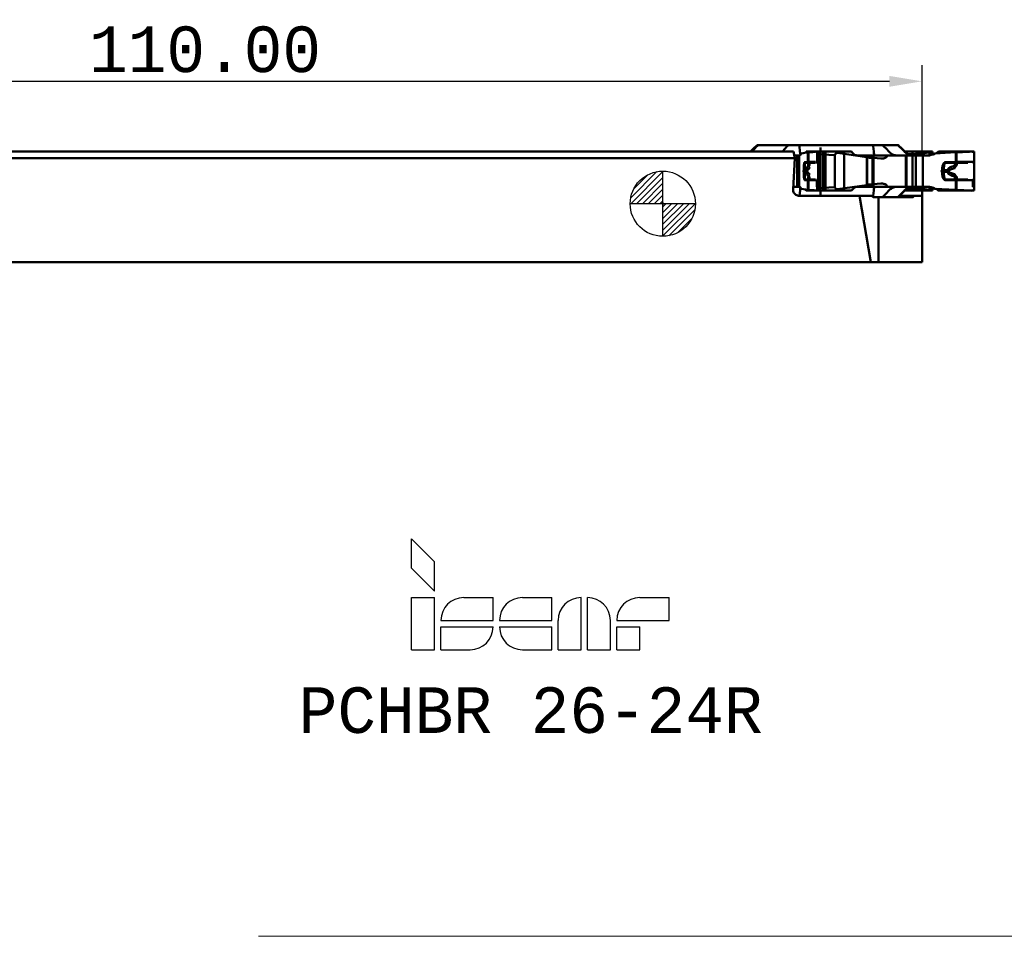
# Model space of a CAD drawing. Header units: millimetres. Extents: x -125 to 106, y -56 to 76.
# Tile 2 of 7: x -49 to 26, y -56 to 14. Entities that reach past the tile are written whole.
import ezdxf
from ezdxf.enums import TextEntityAlignment as Align

# ---------------------------------------------------------------- set-up
doc = ezdxf.new("R2010")
doc.units = ezdxf.units.MM
doc.header["$PDMODE"] = 1
doc.layers.get('DEFPOINTS').update_dxf_attribs({"linetype": 'CONTINUOUS', "lineweight": 25})
for name, color, linetype, lineweight in [('1', 4, 'CONTINUOUS', 50), ('INFTOTAL', 9, 'CONTINUOUS', 18), ('SK1', 4, 'CONTINUOUS', 50), ('SK2', 7, 'CONTINUOUS', 25)]:
    doc.layers.add(name, color=color, linetype=linetype, lineweight=lineweight)
doc.layers.add('SK6', color=5, linetype='CONTINUOUS')
doc.styles.get("Standard").update_dxf_attribs({"font": 'monos.ttf'})
doc.dimstyles.get("Standard").update_dxf_attribs({"dimtxt": 3.5, "dimasz": 2.5, "dimexe": 1.25, "dimexo": 0, "dimtad": 1, "dimzin": 1, "dimdsep": 46, "dimtxsty": 'STANDARD', "dimcen": 0, "dimazin": 0, "dimtfac": 1, "dimtofl": 0, "dimtmove": 0, "dimatfit": 3, "dimfxl": 1, "dimarcsym": 0})

# ---------------------------------------------------------------- blocks, each defined once
blk = doc.blocks.new('CERO_POINT')
at = {"layer": 'SK2'}
h = blk.add_hatch(dxfattribs=at)
h.set_pattern_fill('ANSI31', color=256, scale=0.1, angle=180, style=0)
h.set_pattern_definition([(225, (5.17098, 0), (0.224506, -0.224506), [])])
h.paths.add_polyline_path([(0, -2.5, 0.414214), (2.5, 0), (0, 0)])
h.paths.add_polyline_path([(0, 0), (0, 2.5, 0.414214), (-2.5, 0)])
for p, q in [((0, -2.5), (0, 2.5)), ((2.5, 0), (-2.5, 0)), ((0.09, 0), (-0.09, 0)), ((0, 0.09), (0, -0.09))]:
    blk.add_line(p, q, dxfattribs=at)
blk.add_circle((0, 0), 2.5, dxfattribs=at)
blk = doc.blocks.new('*D7')
at = {"layer": 'DEFPOINTS', "color": 0}
for p in [(-90.113, 9.389), (-90.113, 4), (19.887, 4)]:
    blk.add_point(p, dxfattribs=at)
at = {"layer": 'SK2', "color": 0, "lineweight": -2}
for p, q in [((-90.113, 4), (-90.113, 10.639)), ((19.887, 4), (19.887, 10.639)), ((17.387, 9.389), (-87.613, 9.389))]:
    blk.add_line(p, q, dxfattribs=at)
at = {"layer": 'SK2', "color": 0}
for points in [[(-87.613, 9.805), (-87.613, 8.972), (-90.113, 9.389)], [(17.387, 9.805), (17.387, 8.972), (19.887, 9.389)]]:
    blk.add_solid(points, dxfattribs=at)
at = {"layer": 'SK2', "color": 0, "insert": (-35.113, 11.825), "char_height": 3.5, "attachment_point": 5}
blk.add_mtext('110.00', dxfattribs=at)
blk = doc.blocks.new('ISCAR_LOGO')
at = {"layer": 'SK6'}
for p, q in [((0, 8.5), (1.75, 6.75)), ((0, 6.25), (0, 8.5)), ((0, 6.25), (1.75, 4.5)), ((1.75, 4.5), (1.75, 6.75)), ((0, 4), (1.75, 4)), ((0, 0), (0, 4)), ((1.75, 0), (1.75, 4)), ((4, 4), (6.25, 4)), ((6.25, 2.25), (6.25, 4)), ((8.5, 4), (10.75, 4)), ((10.75, 2.25), (10.75, 4)), ((13, 0), (13, 4)), ((13.5, 0), (13.5, 4)), ((17.5, 4), (19.75, 4)), ((19.75, 2.25), (19.75, 4)), ((2.25, 2.25), (6.25, 2.25)), ((2.25, 1.75), (6.25, 1.75)), ((2.25, 0), (2.25, 1.75)), ((6.75, 2.25), (10.75, 2.25)), ((6.75, 1.75), (10.75, 1.75)), ((10.75, 0), (10.75, 1.75)), ((11.25, 0), (11.25, 2.25)), ((15.25, 0), (15.25, 2.25)), ((15.75, 2.25), (19.75, 2.25)), ((15.75, 1.75), (17.5, 1.75)), ((15.75, 0), (15.75, 1.75)), ((17.5, 0), (17.5, 1.75)), ((0, 0), (1.75, 0)), ((2.25, 0), (4.5, 0)), ((8.5, 0), (10.75, 0)), ((11.25, 0), (13, 0)), ((13.5, 0), (15.25, 0)), ((15.75, 0), (17.5, 0))]:
    blk.add_line(p, q, dxfattribs=at)
for centre, start, end in [((4, 2.25), 90, 180), ((8.5, 2.25), 90, 180), ((13, 2.25), 90, 180), ((13.5, 2.25), 0, 90), ((17.5, 2.25), 90, 180), ((4.5, 1.75), 270, 0), ((8.5, 1.75), 180, 270)]:
    blk.add_arc(centre, 1.75, start, end, dxfattribs=at)
for tag, p in [('MM', (9.138, -6.388)), ('F7', (9.138, -12.423))]:
    blk.add_attdef(tag, text='', height=3.5, dxfattribs=at).set_placement(p, align=Align.CENTER)

msp = doc.modelspace()

# ---------------------------------------------------------------- linework, layer by layer
at = {"layer": '1'}
for p, q in [((0, 4), (10.031, 4)), ((7.322, 4.5), (7.251, 4.5)), ((7.322, 4.5), (7.251, 4.5)), ((7.322, 4.5), (7.251, 4.5)), ((7.322, 4.5), (9.636, 4.5)), ((7.322, 4.5), (9.636, 4.5)), ((7.322, 4.5), (9.636, 4.5)), ((10.473, 4.5), (9.636, 4.5)), ((10.473, 4.5), (9.636, 4.5)), ((10.473, 4.5), (9.636, 4.5)), ((10.031, 4), (10.138, 3.5)), ((10.031, 4), (10.138, 3.5)), ((16.132, 4.5), (10.473, 4.5)), ((16.132, 4.5), (10.473, 4.5)), ((16.132, 4.5), (10.473, 4.5)), ((11.139, 3.947), (10.637, 3.855)), ((11.012, 4), (10.999, 4)), ((11.012, 4), (10.999, 4)), ((11.012, 3.924), (11.012, 4)), ((11.91, 4), (11.012, 4)), ((11.012, 3.924), (11.012, 4)), ((11.91, 4), (11.012, 4)), ((11.174, 3.949), (11.139, 3.947)), ((11.139, 3.7), (11.139, 3.947)), ((11.174, 3.949), (11.174, 3.7)), ((11.801, 4), (11.797, 4)), ((11.846, 3.7), (11.846, 3.803)), ((13.21, 3.719), (11.846, 3.803)), ((12.295, 4), (11.91, 4)), ((11.91, 1), (11.91, 4)), ((12.295, 4), (11.91, 4)), ((11.91, 1), (11.91, 4)), ((12.109, 0.7), (12.109, 4.301)), ((12.295, 1), (12.295, 4)), ((12.295, 4), (12.404, 4)), ((12.295, 1), (12.295, 4)), ((12.295, 4), (12.404, 4)), ((12.404, 1), (12.404, 4)), ((12.477, 4), (12.404, 4)), ((12.404, 1), (12.404, 4)), ((12.477, 4), (12.404, 4)), ((12.477, 1), (12.477, 4)), ((12.477, 4), (13.764, 4)), ((12.477, 1), (12.477, 4)), ((12.477, 4), (13.764, 4)), ((13.4, 3.897), (13.415, 3.895)), ((15.654, 3.577), (13.415, 3.895)), ((13.764, 3.846), (13.764, 4)), ((13.925, 4), (13.764, 4)), ((13.764, 3.846), (13.764, 4)), ((13.925, 4), (13.764, 4)), ((13.925, 1), (13.925, 4)), ((14.485, 4), (13.925, 4)), ((13.925, 1), (13.925, 4)), ((14.485, 4), (13.925, 4)), ((16.132, 4.5), (16.85, 4.5)), ((16.132, 4.5), (16.85, 4.5)), ((16.132, 4.5), (16.85, 4.5)), ((18.033, 4.5), (16.85, 4.5)), ((18.033, 4.5), (16.85, 4.5)), ((18.033, 4.5), (16.85, 4.5)), ((18.051, 4.5), (18.033, 4.5)), ((18.051, 4.5), (18.033, 4.5)), ((18.051, 4.5), (18.033, 4.5)), ((19.767, 4), (18.558, 4)), ((19.767, 4), (18.558, 4)), ((19.955, 3.855), (18.797, 3.804)), ((19.145, 3.94), (19.145, 1.06)), ((19.777, 4), (19.767, 4)), ((19.777, 4), (19.767, 4)), ((19.777, 3.844), (19.777, 4)), ((20.675, 4), (19.777, 4)), ((19.777, 3.844), (19.777, 4)), ((20.675, 4), (19.777, 4)), ((19.954, 3.94), (19.954, 1.06)), ((20.456, 3.947), (19.955, 3.855)), ((20.451, 3.949), (20.458, 3.948)), ((20.458, 3.948), (20.456, 3.947)), ((20.456, 3.711), (20.456, 3.947)), ((20.458, 3.711), (20.458, 3.948)), ((20.621, 3.747), (20.621, 3.803)), ((20.686, 4), (20.675, 4)), ((20.675, 3.766), (20.675, 4)), ((20.686, 4), (20.675, 4)), ((20.675, 3.766), (20.675, 4)), ((20.686, 3.769), (20.686, 4)), ((20.686, 3.769), (20.686, 4)), ((22.484, 3.947), (20.861, 3.855)), ((23.894, 4), (21.147, 4)), ((23.894, 4), (21.147, 4)), ((22.532, 3.949), (22.484, 3.947)), ((22.484, 3.947), (22.484, 3.7)), ((22.532, 3.949), (22.532, 3.7)), ((23.894, 1), (23.894, 4)), ((23.894, 1), (23.894, 4)), ((23.894, 3.7), (23.894, 3.803)), ((0, 3.5), (10.138, 3.5)), ((10, 1.1), (10.138, 3.5)), ((10, 1.1), (10.138, 3.5)), ((10.095, 3.7), (10.291, 3.7)), ((10.095, 3.7), (10.307, 3.7)), ((10.095, 3.7), (10.307, 3.7)), ((10.307, 3.7), (10.356, 3.7)), ((10.307, 3.7), (10.307, 1.3)), ((10.307, 3.7), (10.356, 3.7)), ((10.307, 3.7), (10.307, 1.3)), ((10.308, 3.7), (10.357, 3.7)), ((10.308, 3.7), (10.308, 1.3)), ((10.356, 3.7), (10.356, 1.3)), ((10.388, 3.7), (10.356, 3.7)), ((10.356, 3.7), (10.356, 1.3)), ((10.388, 3.7), (10.356, 3.7)), ((10.38, 3.7), (10.357, 3.7)), ((10.357, 3.7), (10.357, 1.3)), ((10.38, 3.7), (10.388, 3.7)), ((10.465, 3.7), (10.388, 3.7)), ((10.465, 3.7), (10.388, 3.7)), ((10.465, 3.7), (10.388, 3.7)), ((10.465, 3.7), (10.465, 2.5)), ((10.465, 3.7), (10.465, 2.5)), ((10.89, 3.1), (10.891, 3.112)), ((11.136, 3.189), (10.954, 3.192)), ((11.125, 3.138), (10.962, 3.14)), ((11.139, 3.196), (11.136, 3.191)), ((11.136, 3.189), (11.136, 3.191)), ((11.139, 3.196), (11.139, 3.7)), ((11.174, 3.204), (11.174, 3.7)), ((11.174, 3.19), (11.174, 3.204)), ((11.713, 3.204), (11.174, 3.204)), ((11.174, 3.188), (11.174, 3.19)), ((11.217, 3.14), (11.174, 3.188)), ((11.219, 3.14), (11.217, 3.14)), ((11.219, 3.14), (11.249, 2.981)), ((11.721, 3.14), (11.219, 3.14)), ((11.846, 3.205), (11.822, 3.204)), ((11.853, 3.141), (11.831, 3.14)), ((11.846, 3.205), (11.846, 3.7)), ((13.21, 3.719), (13.21, 1.281)), ((15.654, 3.7), (14.94, 3.7)), ((15.654, 3.7), (14.94, 3.7)), ((15.654, 3.7), (15.654, 1.3)), ((15.654, 3.7), (15.68, 3.7)), ((15.654, 3.7), (15.654, 1.3)), ((15.654, 3.7), (15.68, 3.7)), ((15.654, 3.577), (15.654, 1.423)), ((15.68, 3.7), (15.686, 3.7)), ((15.68, 3.7), (15.686, 3.7)), ((15.686, 3.7), (16.092, 3.7)), ((15.686, 1.3), (15.686, 3.7)), ((15.686, 3.7), (16.092, 3.7)), ((15.686, 1.3), (15.686, 3.7)), ((15.686, 1.431), (15.686, 3.569)), ((16.092, 1.3), (16.092, 3.7)), ((16.092, 3.7), (16.174, 3.7)), ((16.092, 1.3), (16.092, 3.7)), ((16.092, 3.7), (16.174, 3.7)), ((16.092, 3.513), (16.174, 3.508)), ((16.092, 1.487), (16.092, 3.513)), ((16.174, 3.7), (16.174, 1.3)), ((18.643, 3.7), (16.174, 3.7)), ((16.174, 3.7), (16.174, 1.3)), ((18.643, 3.7), (16.174, 3.7)), ((16.174, 3.508), (16.174, 1.492)), ((16.174, 3.508), (16.727, 3.462)), ((17.228, 3.685), (17.232, 3.7)), ((18.644, 3.7), (17.232, 3.7)), ((18.643, 3.7), (18.643, 1.3)), ((18.643, 3.7), (18.702, 3.7)), ((18.643, 3.7), (18.643, 1.3)), ((18.643, 3.7), (18.702, 3.7)), ((18.644, 3.7), (18.703, 3.7)), ((18.644, 3.7), (18.644, 1.3)), ((18.702, 1.3), (18.702, 3.7)), ((18.702, 3.7), (19.192, 3.7)), ((18.702, 1.3), (18.702, 3.7)), ((18.702, 3.7), (19.192, 3.7)), ((18.703, 3.7), (19.194, 3.7)), ((18.703, 1.3), (18.703, 3.7)), ((19.192, 3.7), (19.41, 3.7)), ((19.192, 3.7), (19.41, 3.7)), ((19.194, 3.7), (19.415, 3.7)), ((19.41, 3.7), (19.41, 1.3)), ((19.41, 3.7), (19.41, 1.3)), ((19.415, 3.7), (19.954, 3.7)), ((19.415, 3.7), (19.415, 1.3)), ((20.029, 3.7), (19.954, 3.7)), ((19.954, 3.7), (19.954, 1.3)), ((20.029, 3.7), (20.055, 3.7)), ((20.304, 3.7), (20.055, 3.7)), ((21.597, 3.149), (21.64, 3.1)), ((22.475, 3.189), (21.886, 3.192)), ((21.886, 3.192), (21.886, 3.14)), ((22.416, 3.138), (21.886, 3.14)), ((22.416, 3.138), (22.475, 3.189)), ((22.475, 3.189), (22.477, 3.191)), ((22.484, 3.196), (22.477, 3.191)), ((22.484, 3.7), (22.484, 3.196)), ((22.532, 3.204), (22.532, 3.7)), ((22.532, 3.19), (22.532, 3.204)), ((23.414, 3.204), (22.532, 3.204)), ((22.532, 3.188), (22.532, 3.19)), ((22.563, 3.14), (22.549, 2.981)), ((22.563, 3.14), (22.562, 3.14)), ((23.414, 3.14), (22.563, 3.14)), ((23.413, 3.14), (23.415, 3.204)), ((23.894, 3.205), (23.781, 3.204)), ((23.784, 3.14), (23.782, 3.204)), ((23.785, 3.14), (23.782, 3.14)), ((23.893, 3.141), (23.785, 3.14)), ((23.894, 3.205), (23.893, 3.141)), ((23.894, 3.7), (23.894, 3.205)), ((10.465, 2.5), (10.465, 1.3)), ((10.465, 2.5), (10.465, 1.3)), ((10.796, 2.5), (10.799, 2.5)), ((10.801, 2.529), (10.799, 2.5)), ((10.809, 2.552), (10.801, 2.529)), ((10.816, 2.563), (10.809, 2.552)), ((10.818, 2.57), (10.81, 2.567)), ((10.818, 2.43), (10.81, 2.433)), ((10.823, 2.566), (10.816, 2.563)), ((10.818, 2.57), (10.82, 2.57)), ((10.818, 2.57), (10.824, 2.566)), ((10.818, 2.43), (10.823, 2.434)), ((10.82, 2.43), (10.818, 2.43)), ((10.888, 2.566), (10.82, 2.57)), ((10.82, 2.57), (10.825, 2.566)), ((10.888, 2.434), (10.82, 2.43)), ((10.82, 2.43), (10.825, 2.434)), ((10.824, 2.566), (10.825, 2.566)), ((10.824, 2.434), (10.825, 2.434)), ((10.825, 2.566), (10.889, 2.566)), ((10.825, 2.434), (10.889, 2.434)), ((10.888, 2.566), (10.894, 2.566)), ((10.894, 2.434), (10.888, 2.434)), ((10.894, 2.571), (10.894, 2.566)), ((10.899, 2.566), (10.894, 2.566)), ((10.894, 2.434), (10.894, 2.429)), ((10.899, 2.434), (10.894, 2.434)), ((10.989, 2.566), (11.023, 2.566)), ((11.023, 2.434), (10.989, 2.434)), ((11.023, 2.566), (11.029, 2.62)), ((11.029, 2.38), (11.023, 2.433)), ((11.168, 2.903), (11.169, 2.904)), ((11.248, 2.939), (11.256, 2.936)), ((11.256, 2.936), (11.249, 2.981)), ((11.275, 2.73), (11.278, 2.732)), ((11.278, 2.268), (11.275, 2.27)), ((21.373, 2.5), (21.375, 2.5)), ((21.44, 2.57), (21.421, 2.567)), ((21.437, 2.566), (21.421, 2.563)), ((21.44, 2.43), (21.421, 2.433)), ((21.439, 2.566), (21.437, 2.566)), ((21.44, 2.566), (21.437, 2.5)), ((21.437, 2.5), (21.44, 2.434)), ((21.44, 2.43), (21.439, 2.434)), ((21.44, 2.57), (21.445, 2.57)), ((21.44, 2.57), (21.44, 2.566)), ((21.44, 2.566), (21.444, 2.566)), ((21.44, 2.434), (21.444, 2.434)), ((21.445, 2.43), (21.44, 2.43)), ((21.445, 2.57), (21.444, 2.566)), ((21.444, 2.566), (21.545, 2.566)), ((21.445, 2.43), (21.444, 2.434)), ((21.444, 2.434), (21.545, 2.434)), ((21.545, 2.566), (21.445, 2.57)), ((21.545, 2.434), (21.445, 2.43)), ((21.545, 2.566), (21.552, 2.566)), ((21.552, 2.434), (21.545, 2.434)), ((21.552, 2.571), (21.551, 2.566)), ((21.557, 2.566), (21.551, 2.566)), ((21.551, 2.434), (21.552, 2.429)), ((21.557, 2.434), (21.551, 2.434)), ((21.716, 2.566), (21.716, 2.434)), ((21.716, 2.566), (21.829, 2.566)), ((21.829, 2.434), (21.716, 2.434)), ((21.994, 2.587), (21.886, 2.668)), ((21.994, 2.413), (21.886, 2.332)), ((22.396, 2.903), (22.4, 2.904)), ((22.401, 2.73), (22.409, 2.732)), ((22.409, 2.268), (22.401, 2.27)), ((22.538, 2.939), (22.546, 2.936)), ((22.546, 2.936), (22.549, 2.981)), ((10.89, 1.9), (10.89, 1.899)), ((10.89, 1.899), (10.891, 1.888)), ((11.136, 1.811), (10.954, 1.808)), ((10.962, 1.86), (11.125, 1.862)), ((11.136, 1.811), (11.136, 1.809)), ((11.139, 1.804), (11.136, 1.809)), ((11.139, 1.3), (11.139, 1.804)), ((11.169, 2.096), (11.168, 2.097)), ((11.174, 1.812), (11.174, 1.81)), ((11.174, 1.81), (11.174, 1.796)), ((11.174, 1.796), (11.174, 1.3)), ((11.174, 1.796), (11.713, 1.796)), ((11.216, 1.86), (11.219, 1.86)), ((11.219, 1.86), (11.246, 1.997)), ((11.219, 1.86), (11.721, 1.86)), ((11.246, 1.997), (11.256, 2.064)), ((11.256, 2.064), (11.248, 2.061)), ((11.822, 1.3), (11.822, 1.797)), ((11.822, 1.797), (11.822, 1.796)), ((11.824, 1.795), (11.822, 1.797)), ((11.824, 1.795), (11.846, 1.795)), ((11.83, 1.86), (11.853, 1.859)), ((11.846, 1.795), (11.846, 1.3)), ((16.174, 1.492), (16.727, 1.538)), ((21.597, 1.851), (21.64, 1.9)), ((21.64, 1.9), (21.641, 1.899)), ((21.641, 1.899), (21.648, 1.888)), ((21.886, 1.86), (22.416, 1.862)), ((21.886, 1.808), (21.886, 1.86)), ((22.475, 1.811), (21.886, 1.808)), ((22.4, 2.096), (22.396, 2.097)), ((22.416, 1.862), (22.475, 1.811)), ((22.475, 1.811), (22.477, 1.809)), ((22.484, 1.804), (22.477, 1.809)), ((22.484, 1.804), (22.484, 1.3)), ((22.532, 1.812), (22.532, 1.81)), ((22.532, 1.81), (22.532, 1.796)), ((22.532, 1.796), (22.532, 1.3)), ((22.532, 1.796), (23.414, 1.796)), ((22.546, 2.064), (22.538, 2.061)), ((22.551, 1.997), (22.546, 2.064)), ((22.563, 1.86), (22.551, 1.997)), ((22.561, 1.86), (22.563, 1.86)), ((22.564, 1.86), (23.414, 1.86)), ((23.413, 1.86), (23.415, 1.796)), ((23.782, 1.86), (23.779, 1.796)), ((23.781, 1.797), (23.779, 1.796)), ((23.781, 1.3), (23.781, 1.797)), ((23.791, 1.795), (23.781, 1.797)), ((23.782, 1.86), (23.893, 1.859)), ((23.791, 1.795), (23.894, 1.795)), ((23.894, 1.795), (23.893, 1.859)), ((23.894, 1.795), (23.894, 1.3)), ((10.308, 1.3), (10.011, 1.3)), ((10.308, 1.3), (10.011, 1.3)), ((10.308, 1.3), (10.011, 1.3)), ((10.356, 1.3), (10.307, 1.3)), ((10.356, 1.3), (10.307, 1.3)), ((10.357, 1.3), (10.308, 1.3)), ((10.388, 1.3), (10.356, 1.3)), ((10.388, 1.3), (10.356, 1.3)), ((10.38, 1.3), (10.357, 1.3)), ((10.388, 1.3), (10.38, 1.3)), ((10.465, 1.3), (10.388, 1.3)), ((10.465, 1.3), (10.388, 1.3)), ((10.465, 1.3), (10.388, 1.3)), ((11.139, 1.053), (10.637, 1.145)), ((11.012, 1), (10.999, 1)), ((11.012, 1), (10.999, 1)), ((11.012, 1), (11.012, 1.076)), ((11.012, 1), (11.012, 1.076)), ((11.91, 1), (11.012, 1)), ((11.91, 1), (11.012, 1)), ((11.139, 1.053), (11.139, 1.3)), ((11.174, 1.051), (11.139, 1.053)), ((11.174, 1.051), (11.174, 1.3)), ((11.801, 1), (11.797, 1)), ((11.822, 1.3), (11.846, 1.3)), ((11.846, 1.3), (11.846, 1.197)), ((13.21, 1.281), (11.846, 1.197)), ((12.295, 1), (11.91, 1)), ((12.295, 1), (11.91, 1)), ((12.295, 1), (12.404, 1)), ((12.295, 1), (12.404, 1)), ((12.477, 1), (12.404, 1)), ((12.477, 1), (12.404, 1)), ((12.477, 1), (13.764, 1)), ((12.477, 1), (13.764, 1)), ((13.4, 1.103), (13.415, 1.105)), ((15.654, 1.423), (13.415, 1.105)), ((13.764, 1), (13.764, 1.154)), ((13.764, 1), (13.764, 1.154)), ((13.925, 1), (13.764, 1)), ((13.925, 1), (13.764, 1)), ((14.485, 1), (13.925, 1)), ((14.485, 1), (13.925, 1)), ((16.859, 1.3), (14.938, 1.3)), ((15.654, 1.3), (14.94, 1.3)), ((15.654, 1.3), (14.94, 1.3)), ((15.68, 1.3), (15.654, 1.3)), ((15.68, 1.3), (15.654, 1.3)), ((16.092, 1.3), (15.68, 1.3)), ((15.686, 1.3), (15.68, 1.3)), ((16.092, 1.3), (15.68, 1.3)), ((15.686, 1.3), (15.68, 1.3)), ((16.092, 1.487), (16.174, 1.492)), ((16.174, 1.3), (16.092, 1.3)), ((16.174, 1.3), (16.092, 1.3)), ((18.643, 1.3), (16.174, 1.3)), ((18.643, 1.3), (16.174, 1.3)), ((17.232, 1.3), (16.859, 1.3)), ((17.228, 1.315), (17.232, 1.3)), ((18.644, 1.3), (17.232, 1.3)), ((19.767, 1), (18.558, 1)), ((19.767, 1), (18.558, 1)), ((18.702, 1.3), (18.643, 1.3)), ((18.702, 1.3), (18.643, 1.3)), ((18.703, 1.3), (18.644, 1.3)), ((19.192, 1.3), (18.702, 1.3)), ((19.192, 1.3), (18.702, 1.3)), ((19.194, 1.3), (18.703, 1.3)), ((18.798, 1.196), (19.955, 1.145)), ((19.41, 1.3), (19.192, 1.3)), ((19.41, 1.3), (19.192, 1.3)), ((19.415, 1.3), (19.194, 1.3)), ((19.501, 1.3), (19.41, 1.3)), ((19.501, 1.3), (19.41, 1.3)), ((19.954, 1.3), (19.415, 1.3)), ((19.694, 1.3), (19.501, 1.3)), ((19.694, 1.3), (19.501, 1.3)), ((20.305, 1.3), (19.694, 1.3)), ((20.305, 1.3), (19.694, 1.3)), ((19.777, 1), (19.767, 1)), ((19.777, 1), (19.767, 1)), ((19.777, 1), (19.777, 1.156)), ((19.777, 1), (19.777, 1.156)), ((20.675, 1), (19.777, 1)), ((20.675, 1), (19.777, 1)), ((19.887, 1), (19.887, 0.709)), ((19.887, 1), (19.887, 0.709)), ((20.029, 1.3), (19.954, 1.3)), ((20.456, 1.053), (19.955, 1.145)), ((20.055, 1.3), (20.029, 1.3)), ((20.304, 1.3), (20.055, 1.3)), ((20.451, 1.051), (20.458, 1.052)), ((20.456, 1.053), (20.456, 1.3)), ((20.458, 1.052), (20.456, 1.053)), ((20.458, 1.052), (20.458, 1.3)), ((20.621, 1.253), (20.621, 1.197)), ((20.675, 1), (20.675, 1.234)), ((20.675, 1), (20.675, 1.234)), ((20.686, 1), (20.675, 1)), ((20.686, 1), (20.675, 1)), ((20.686, 1), (20.686, 1.231)), ((20.686, 1), (20.686, 1.231)), ((22.484, 1.053), (20.861, 1.145)), ((23.894, 1), (21.147, 1)), ((23.894, 1), (21.147, 1)), ((22.484, 1.053), (22.484, 1.3)), ((22.532, 1.051), (22.484, 1.053)), ((22.532, 1.051), (22.532, 1.3)), ((23.781, 1.3), (23.894, 1.3)), ((23.894, 1.197), (23.894, 1.3)), ((15.08, 0.6), (10.483, 0.6)), ((15.08, 0.6), (10.483, 0.6)), ((16.039, 0.6), (15.08, 0.6)), ((15.967, -4.5), (15.08, 0.6)), ((16.039, 0.6), (15.08, 0.6)), ((15.967, -4.5), (15.08, 0.6)), ((16.211, 0.5), (16.539, 0.5)), ((16.211, 0.5), (16.539, 0.5)), ((16.539, 0.5), (16.539, -4.5)), ((19.195, 0.5), (16.539, 0.5)), ((16.539, 0.5), (16.539, -4.5)), ((19.195, 0.5), (16.539, 0.5)), ((18.157, 0.6), (19.251, 0.6)), ((18.157, 0.6), (19.251, 0.6)), ((19.814, 0.6), (19.251, 0.6)), ((19.814, 0.6), (19.251, 0.6)), ((19.887, 0.709), (19.887, -4.5)), ((19.887, 0.709), (19.887, -4.5)), ((0, -4.5), (15.967, -4.5)), ((16.539, -4.5), (15.967, -4.5)), ((16.539, -4.5), (15.967, -4.5)), ((19.887, -4.5), (16.539, -4.5)), ((19.887, -4.5), (16.539, -4.5))]:
    msp.add_line(p, q, dxfattribs=at)
for points in [[(7.251, 4.5), (7.23, 4.483), (7.191, 4.447), (7.134, 4.39), (7.021, 4.277), (6.794, 4.051), (6.738, 3.994)], [(7.251, 4.5), (7.23, 4.483), (7.191, 4.447), (7.134, 4.39), (7.021, 4.277), (6.794, 4.051), (6.738, 3.994)], [(7.251, 4.5), (7.232, 4.485), (7.196, 4.453), (7.145, 4.402), (7.043, 4.3), (6.789, 4.045), (6.738, 3.994)], [(7.322, 4.5), (7.288, 4.47), (7.267, 4.448), (7.227, 4.403), (7.042, 4.201), (6.858, 4)], [(7.322, 4.5), (7.288, 4.47), (7.267, 4.448), (7.227, 4.403), (7.042, 4.201), (6.858, 4)], [(7.322, 4.5), (7.288, 4.47), (7.267, 4.448), (7.227, 4.403), (7.042, 4.201), (6.858, 4)], [(9.636, 4.5), (9.602, 4.47), (9.582, 4.448), (9.541, 4.403), (9.357, 4.201), (9.173, 4)], [(9.636, 4.5), (9.602, 4.47), (9.582, 4.448), (9.541, 4.403), (9.357, 4.201), (9.173, 4)], [(9.636, 4.5), (9.602, 4.47), (9.582, 4.448), (9.541, 4.403), (9.357, 4.201), (9.173, 4)], [(10.637, 3.855), (10.62, 3.823), (10.602, 3.795), (10.583, 3.77), (10.564, 3.749), (10.545, 3.731), (10.525, 3.718), (10.505, 3.708), (10.485, 3.702), (10.465, 3.7)], [(10.473, 4.5), (10.482, 4.424), (10.525, 4.014), (10.536, 3.905), (10.543, 3.855), (10.553, 3.795), (10.564, 3.748)], [(10.473, 4.5), (10.482, 4.424), (10.525, 4.014), (10.536, 3.905), (10.543, 3.855), (10.553, 3.795), (10.564, 3.748)], [(10.473, 4.5), (10.482, 4.424), (10.525, 4.014), (10.536, 3.905), (10.543, 3.855), (10.553, 3.795), (10.564, 3.748)], [(11.174, 3.949), (11.346, 3.953), (11.486, 3.96), (11.598, 3.97), (11.689, 3.981), (11.764, 3.993), (11.797, 4)], [(11.846, 3.803), (11.844, 3.864), (11.837, 3.921), (11.833, 3.944), (11.828, 3.964), (11.822, 3.98), (11.813, 3.995), (11.807, 3.999), (11.801, 4)], [(14.94, 3.7), (14.884, 3.704), (14.828, 3.716), (14.773, 3.735), (14.719, 3.762), (14.667, 3.796), (14.617, 3.837), (14.57, 3.885), (14.526, 3.94), (14.485, 4)], [(14.94, 3.7), (14.884, 3.704), (14.828, 3.716), (14.773, 3.735), (14.719, 3.762), (14.667, 3.796), (14.617, 3.837), (14.57, 3.885), (14.526, 3.94), (14.485, 4)], [(16.132, 4.5), (16.142, 4.405), (16.185, 3.998), (16.195, 3.908), (16.2, 3.869), (16.209, 3.811), (16.217, 3.769), (16.227, 3.736), (16.232, 3.721), (16.238, 3.71), (16.244, 3.703), (16.252, 3.7)], [(16.132, 4.5), (16.142, 4.405), (16.185, 3.998), (16.195, 3.908), (16.2, 3.869), (16.209, 3.811), (16.217, 3.769), (16.227, 3.736), (16.232, 3.721), (16.238, 3.71), (16.244, 3.703), (16.252, 3.7)], [(16.132, 4.5), (16.142, 4.405), (16.185, 3.998), (16.195, 3.908), (16.2, 3.869), (16.209, 3.811), (16.217, 3.769), (16.227, 3.736), (16.232, 3.721), (16.238, 3.71), (16.244, 3.703), (16.252, 3.7)], [(16.85, 4.5), (16.886, 4.469), (16.909, 4.447), (16.953, 4.402), (17.153, 4.198), (17.352, 3.994), (17.396, 3.949), (17.454, 3.894), (17.51, 3.849), (17.57, 3.81), (17.632, 3.777), (17.698, 3.749), (17.765, 3.728), (17.835, 3.712), (17.903, 3.703), (17.972, 3.7)], [(16.85, 4.5), (16.886, 4.469), (16.909, 4.447), (16.953, 4.402), (17.153, 4.198), (17.352, 3.994), (17.396, 3.949), (17.454, 3.894), (17.51, 3.849), (17.57, 3.81), (17.632, 3.777), (17.698, 3.749), (17.765, 3.728), (17.835, 3.712), (17.903, 3.703), (17.972, 3.7)], [(16.85, 4.5), (16.886, 4.469), (16.909, 4.447), (16.953, 4.402), (17.153, 4.198), (17.352, 3.994), (17.396, 3.949), (17.454, 3.894), (17.51, 3.849), (17.57, 3.81), (17.632, 3.777), (17.698, 3.749), (17.765, 3.728), (17.835, 3.712), (17.903, 3.703), (17.972, 3.7)], [(18.033, 4.5), (18.069, 4.469), (18.092, 4.447), (18.136, 4.402), (18.336, 4.198), (18.535, 3.994), (18.579, 3.949), (18.637, 3.894), (18.693, 3.849), (18.753, 3.81), (18.815, 3.777), (18.881, 3.749), (18.948, 3.728), (19.018, 3.712), (19.086, 3.703), (19.155, 3.7)], [(18.033, 4.5), (18.069, 4.469), (18.092, 4.447), (18.136, 4.402), (18.336, 4.198), (18.535, 3.994), (18.579, 3.949), (18.637, 3.894), (18.693, 3.849), (18.753, 3.81), (18.815, 3.777), (18.881, 3.749), (18.948, 3.728), (19.018, 3.712), (19.086, 3.703), (19.155, 3.7)], [(18.033, 4.5), (18.069, 4.469), (18.092, 4.447), (18.136, 4.402), (18.336, 4.198), (18.535, 3.994), (18.579, 3.949), (18.637, 3.894), (18.693, 3.849), (18.753, 3.81), (18.815, 3.777), (18.881, 3.749), (18.948, 3.728), (19.018, 3.712), (19.086, 3.703), (19.155, 3.7)], [(18.051, 4.5), (18.071, 4.484), (18.109, 4.449), (18.164, 4.395), (18.273, 4.285), (18.491, 4.067), (18.6, 3.958), (18.637, 3.922), (18.686, 3.88), (18.716, 3.856), (18.781, 3.814), (18.849, 3.778)], [(18.051, 4.5), (18.07, 4.485), (18.105, 4.453), (18.156, 4.402), (18.258, 4.3), (18.513, 4.045), (18.564, 3.994), (18.615, 3.943), (18.668, 3.894), (18.725, 3.85), (18.785, 3.811), (18.849, 3.778), (18.916, 3.75), (18.984, 3.728), (19.054, 3.713), (19.126, 3.703), (19.198, 3.7)], [(18.051, 4.5), (18.07, 4.485), (18.105, 4.453), (18.156, 4.402), (18.258, 4.3), (18.513, 4.045), (18.564, 3.994), (18.615, 3.943), (18.668, 3.894), (18.725, 3.85), (18.785, 3.811), (18.849, 3.778)], [(19.955, 3.855), (19.938, 3.823), (19.92, 3.795), (19.901, 3.77), (19.882, 3.749), (19.863, 3.731), (19.843, 3.718), (19.823, 3.708), (19.803, 3.702), (19.783, 3.7)], [(20.377, 3.959), (20.378, 3.96), (20.38, 3.962), (20.388, 3.967), (20.401, 3.971), (20.44, 3.981), (20.537, 4)], [(20.451, 3.949), (20.411, 3.951), (20.387, 3.954), (20.38, 3.956), (20.378, 3.957), (20.377, 3.958), (20.377, 3.959)], [(20.621, 3.803), (20.619, 3.846), (20.613, 3.888), (20.602, 3.926), (20.59, 3.956), (20.575, 3.979), (20.567, 3.988), (20.559, 3.995), (20.548, 3.999), (20.537, 4)], [(10.865, 3.149), (10.854, 3.113), (10.846, 3.072), (10.839, 3.029), (10.831, 2.966), (10.82, 2.833), (10.814, 2.729), (10.81, 2.567)], [(10.865, 3.149), (10.873, 3.169), (10.882, 3.183), (10.892, 3.19), (10.901, 3.193), (10.907, 3.193), (10.92, 3.19), (10.933, 3.189), (10.945, 3.191), (10.954, 3.192)], [(10.89, 3.1), (10.887, 3.037), (10.887, 2.993), (10.889, 2.903), (10.892, 2.738), (10.894, 2.571)], [(10.962, 3.14), (10.951, 3.139), (10.93, 3.138), (10.915, 3.141), (10.908, 3.141), (10.901, 3.138), (10.895, 3.129), (10.891, 3.112)], [(11.174, 3.19), (11.157, 3.201), (11.15, 3.202), (11.143, 3.201), (11.139, 3.196)], [(16.092, 3.513), (16.026, 3.516), (15.963, 3.52), (15.905, 3.524), (15.851, 3.529), (15.803, 3.534), (15.762, 3.539), (15.728, 3.544), (15.703, 3.55), (15.686, 3.555)], [(17.228, 3.685), (17.22, 3.665), (17.211, 3.645), (17.2, 3.627), (17.188, 3.61), (17.171, 3.59), (17.152, 3.573), (17.13, 3.555), (17.107, 3.539), (17.058, 3.513), (17.008, 3.493), (16.976, 3.483), (16.944, 3.475), (16.906, 3.468), (16.869, 3.463), (16.798, 3.459), (16.727, 3.462)], [(21.597, 3.149), (21.564, 3.113), (21.536, 3.072), (21.513, 3.029), (21.499, 2.998), (21.487, 2.965), (21.466, 2.898), (21.451, 2.831), (21.441, 2.779), (21.433, 2.728), (21.423, 2.626), (21.421, 2.567)], [(21.641, 3.1), (21.63, 3.08), (21.62, 3.059), (21.607, 3.023), (21.597, 2.986), (21.585, 2.932), (21.575, 2.877), (21.566, 2.808), (21.56, 2.738), (21.555, 2.654), (21.552, 2.571)], [(21.597, 3.149), (21.609, 3.16), (21.623, 3.169), (21.653, 3.183), (21.685, 3.19), (21.715, 3.193), (21.736, 3.193), (21.775, 3.19), (21.817, 3.189), (21.859, 3.191), (21.886, 3.192)], [(21.886, 3.14), (21.875, 3.14), (21.852, 3.139), (21.783, 3.138), (21.737, 3.141), (21.714, 3.141), (21.697, 3.14), (21.681, 3.136), (21.666, 3.129), (21.657, 3.122), (21.648, 3.112)], [(23.781, 3.204), (23.732, 3.204), (23.634, 3.206), (23.511, 3.203), (23.447, 3.204), (23.414, 3.204)], [(10.799, 2.5), (10.801, 2.471), (10.806, 2.455), (10.812, 2.443), (10.819, 2.435), (10.823, 2.434)], [(10.81, 2.433), (10.815, 2.259), (10.819, 2.172), (10.826, 2.087), (10.832, 2.021), (10.841, 1.957), (10.851, 1.901), (10.865, 1.851)], [(10.894, 2.429), (10.891, 2.185), (10.888, 2.059), (10.887, 1.994), (10.89, 1.9)], [(11.037, 2.668), (11.049, 2.718), (11.064, 2.761), (11.081, 2.798), (11.095, 2.821), (11.11, 2.843), (11.138, 2.875), (11.168, 2.903)], [(11.168, 2.097), (11.133, 2.13), (11.117, 2.149), (11.101, 2.171), (11.081, 2.204), (11.063, 2.243), (11.047, 2.29), (11.037, 2.332)], [(11.115, 2.586), (11.115, 2.593), (11.123, 2.605), (11.134, 2.616), (11.146, 2.625)], [(11.146, 2.375), (11.134, 2.383), (11.117, 2.402), (11.115, 2.407), (11.115, 2.414)], [(11.204, 2.854), (11.213, 2.87), (11.232, 2.902), (11.246, 2.928), (11.248, 2.939)], [(11.204, 2.854), (11.214, 2.825), (11.227, 2.797), (11.242, 2.773), (11.259, 2.749), (11.278, 2.732)], [(11.204, 2.146), (11.214, 2.175), (11.227, 2.203), (11.242, 2.227), (11.258, 2.251), (11.278, 2.268)], [(21.421, 2.433), (21.423, 2.375), (21.428, 2.317), (21.438, 2.239), (21.452, 2.163), (21.47, 2.087), (21.492, 2.021), (21.505, 1.989), (21.52, 1.957), (21.541, 1.919), (21.567, 1.883), (21.597, 1.851)], [(21.552, 2.429), (21.555, 2.344), (21.56, 2.261), (21.568, 2.182), (21.578, 2.103), (21.592, 2.032), (21.601, 1.997), (21.619, 1.945), (21.629, 1.922), (21.641, 1.9)], [(21.829, 2.566), (21.861, 2.565), (21.877, 2.563), (21.9, 2.557), (21.912, 2.552), (21.923, 2.545), (21.931, 2.536), (21.94, 2.517)], [(21.94, 2.483), (21.937, 2.473), (21.931, 2.463), (21.916, 2.45), (21.9, 2.443), (21.877, 2.437), (21.861, 2.435), (21.829, 2.434)], [(21.854, 2.62), (21.861, 2.625), (21.875, 2.643), (21.886, 2.662), (21.886, 2.668)], [(21.854, 2.38), (21.863, 2.373), (21.872, 2.361), (21.881, 2.348), (21.886, 2.337), (21.886, 2.332)], [(21.886, 2.668), (21.92, 2.702), (21.956, 2.732), (21.996, 2.758), (22.027, 2.776), (22.058, 2.793), (22.124, 2.821), (22.168, 2.838), (22.213, 2.853), (22.304, 2.88), (22.396, 2.903)], [(22.396, 2.097), (22.331, 2.113), (22.266, 2.131), (22.208, 2.148), (22.15, 2.169), (22.11, 2.184), (22.071, 2.202), (22.032, 2.221), (21.995, 2.242), (21.96, 2.266), (21.926, 2.292), (21.906, 2.311), (21.886, 2.332)], [(21.994, 2.586), (22, 2.595), (22.031, 2.613), (22.061, 2.625)], [(22.061, 2.375), (22.037, 2.384), (22.015, 2.396), (22.004, 2.402), (21.994, 2.414)], [(22.46, 2.854), (22.449, 2.862), (22.427, 2.879), (22.41, 2.892), (22.4, 2.904)], [(22.46, 2.854), (22.455, 2.839), (22.443, 2.811), (22.431, 2.782), (22.412, 2.749), (22.407, 2.738), (22.409, 2.732)], [(22.46, 2.146), (22.455, 2.161), (22.443, 2.189), (22.431, 2.218), (22.412, 2.251), (22.407, 2.262), (22.409, 2.268)], [(22.46, 2.854), (22.484, 2.875), (22.514, 2.904), (22.528, 2.919), (22.538, 2.939)], [(10.865, 1.851), (10.873, 1.831), (10.882, 1.817), (10.892, 1.81), (10.901, 1.807), (10.907, 1.807), (10.92, 1.81), (10.933, 1.811), (10.945, 1.809), (10.954, 1.808)], [(10.891, 1.888), (10.894, 1.873), (10.9, 1.863), (10.908, 1.859), (10.914, 1.858), (10.925, 1.861), (10.949, 1.861), (10.957, 1.86), (10.962, 1.86)], [(11.174, 1.81), (11.157, 1.799), (11.15, 1.798), (11.143, 1.799), (11.139, 1.804)], [(11.216, 1.86), (11.204, 1.845), (11.184, 1.823), (11.174, 1.812)], [(11.248, 2.061), (11.242, 2.082), (11.231, 2.099), (11.212, 2.132), (11.204, 2.146)], [(17.228, 1.315), (17.22, 1.335), (17.211, 1.355), (17.2, 1.373), (17.188, 1.39), (17.171, 1.41), (17.152, 1.427), (17.13, 1.445), (17.107, 1.461), (17.058, 1.487), (17.008, 1.507), (16.976, 1.517), (16.944, 1.525), (16.906, 1.532), (16.869, 1.537), (16.798, 1.541), (16.727, 1.538)], [(21.597, 1.851), (21.609, 1.84), (21.623, 1.831), (21.653, 1.817), (21.685, 1.81), (21.715, 1.807), (21.736, 1.807), (21.775, 1.81), (21.817, 1.811), (21.859, 1.809), (21.886, 1.808)], [(21.648, 1.888), (21.655, 1.879), (21.664, 1.873), (21.683, 1.864), (21.699, 1.86), (21.715, 1.859), (21.737, 1.859), (21.781, 1.862), (21.847, 1.861), (21.88, 1.86), (21.886, 1.86)], [(22.46, 2.146), (22.449, 2.138), (22.427, 2.121), (22.41, 2.108), (22.4, 2.096)], [(22.538, 2.061), (22.528, 2.082), (22.514, 2.097), (22.484, 2.126), (22.46, 2.146)], [(23.414, 1.796), (23.475, 1.797), (23.597, 1.795), (23.718, 1.795), (23.779, 1.796)], [(10.483, 0.6), (10.41, 0.605), (10.34, 0.62), (10.273, 0.645), (10.211, 0.679), (10.155, 0.722), (10.106, 0.773), (10.066, 0.83), (10.034, 0.892), (10.013, 0.959), (10.001, 1.029), (10, 1.1)], [(10.483, 0.6), (10.41, 0.605), (10.34, 0.62), (10.273, 0.645), (10.211, 0.679), (10.155, 0.722), (10.106, 0.773), (10.066, 0.83), (10.034, 0.892), (10.013, 0.959), (10.001, 1.029), (10, 1.1)], [(10.465, 1.3), (10.485, 1.298), (10.505, 1.292), (10.525, 1.282), (10.545, 1.269), (10.564, 1.251), (10.583, 1.23), (10.602, 1.205), (10.62, 1.177), (10.637, 1.145)], [(10.484, 0.6), (10.529, 1.03), (10.54, 1.121), (10.546, 1.163), (10.554, 1.212), (10.564, 1.252)], [(10.484, 0.6), (10.529, 1.03), (10.54, 1.121), (10.546, 1.163), (10.554, 1.212), (10.564, 1.252)], [(10.484, 0.6), (10.529, 1.03), (10.54, 1.121), (10.546, 1.163), (10.554, 1.212), (10.564, 1.252)], [(11.174, 1.051), (11.346, 1.047), (11.486, 1.04), (11.598, 1.03), (11.689, 1.019), (11.764, 1.007), (11.797, 1)], [(11.846, 1.197), (11.844, 1.136), (11.837, 1.079), (11.833, 1.056), (11.828, 1.036), (11.822, 1.02), (11.813, 1.005), (11.807, 1.001), (11.801, 1)], [(14.485, 1), (14.526, 1.06), (14.57, 1.115), (14.617, 1.163), (14.667, 1.204), (14.719, 1.238), (14.773, 1.265), (14.828, 1.284), (14.884, 1.296), (14.94, 1.3)], [(14.485, 1), (14.526, 1.06), (14.57, 1.115), (14.617, 1.163), (14.667, 1.204), (14.719, 1.238), (14.773, 1.265), (14.828, 1.284), (14.884, 1.296), (14.94, 1.3)], [(15.686, 1.445), (15.703, 1.45), (15.728, 1.456), (15.762, 1.461), (15.803, 1.466), (15.851, 1.471), (15.905, 1.476), (15.963, 1.48), (16.026, 1.484), (16.092, 1.487)], [(16.134, 0.518), (16.144, 0.614), (16.186, 1.014), (16.196, 1.101), (16.201, 1.139), (16.21, 1.194), (16.218, 1.234), (16.227, 1.266), (16.233, 1.28), (16.239, 1.291), (16.245, 1.297), (16.252, 1.3)], [(16.134, 0.518), (16.144, 0.614), (16.186, 1.014), (16.196, 1.101), (16.201, 1.139), (16.21, 1.194), (16.218, 1.234), (16.227, 1.266), (16.233, 1.28), (16.239, 1.291), (16.245, 1.297), (16.252, 1.3)], [(16.134, 0.518), (16.144, 0.614), (16.186, 1.014), (16.196, 1.101), (16.201, 1.139), (16.21, 1.194), (16.218, 1.234), (16.227, 1.266), (16.233, 1.28), (16.239, 1.291), (16.245, 1.297), (16.252, 1.3)], [(16.85, 0.5), (16.886, 0.531), (16.909, 0.553), (16.953, 0.598), (17.153, 0.802), (17.352, 1.006), (17.396, 1.051), (17.454, 1.106), (17.51, 1.151), (17.57, 1.19), (17.632, 1.223), (17.698, 1.251), (17.765, 1.272), (17.835, 1.288), (17.903, 1.297), (17.972, 1.3)], [(16.85, 0.5), (16.886, 0.531), (16.909, 0.553), (16.953, 0.598), (17.153, 0.802), (17.352, 1.006), (17.396, 1.051), (17.454, 1.106), (17.51, 1.151), (17.57, 1.19), (17.632, 1.223), (17.698, 1.251), (17.765, 1.272), (17.835, 1.288), (17.903, 1.297), (17.972, 1.3)], [(16.85, 0.5), (16.886, 0.531), (16.909, 0.553), (16.953, 0.598), (17.153, 0.802), (17.352, 1.006), (17.396, 1.051), (17.454, 1.106), (17.51, 1.151), (17.57, 1.19), (17.632, 1.223), (17.698, 1.251), (17.765, 1.272), (17.835, 1.288), (17.903, 1.297), (17.972, 1.3)], [(18.033, 0.5), (18.069, 0.531), (18.092, 0.553), (18.136, 0.598), (18.336, 0.802), (18.535, 1.006), (18.579, 1.051), (18.637, 1.106), (18.693, 1.151), (18.753, 1.19), (18.815, 1.223), (18.881, 1.251), (18.948, 1.272), (19.018, 1.288), (19.086, 1.297), (19.155, 1.3)], [(18.033, 0.5), (18.069, 0.531), (18.092, 0.553), (18.136, 0.598), (18.336, 0.802), (18.535, 1.006), (18.579, 1.051), (18.637, 1.106), (18.693, 1.151), (18.753, 1.19), (18.815, 1.223), (18.881, 1.251), (18.948, 1.272), (19.018, 1.288), (19.086, 1.297), (19.155, 1.3)], [(18.033, 0.5), (18.069, 0.531), (18.092, 0.553), (18.136, 0.598), (18.336, 0.802), (18.535, 1.006), (18.579, 1.051), (18.637, 1.106), (18.693, 1.151), (18.753, 1.19), (18.815, 1.223), (18.881, 1.251), (18.948, 1.272), (19.018, 1.288), (19.086, 1.297), (19.155, 1.3)], [(18.051, 0.5), (18.07, 0.515), (18.105, 0.547), (18.156, 0.598), (18.258, 0.7), (18.513, 0.955), (18.564, 1.006), (18.615, 1.057), (18.668, 1.106), (18.725, 1.15), (18.785, 1.189), (18.849, 1.222), (18.916, 1.25), (18.984, 1.272), (19.054, 1.287), (19.126, 1.297), (19.198, 1.3)], [(18.051, 0.5), (18.07, 0.515), (18.105, 0.547), (18.156, 0.598), (18.258, 0.7), (18.513, 0.955), (18.564, 1.006), (18.615, 1.057), (18.668, 1.106), (18.725, 1.15), (18.785, 1.189), (18.849, 1.222), (18.916, 1.25), (18.984, 1.272), (19.054, 1.287), (19.126, 1.297), (19.198, 1.3)], [(18.051, 0.5), (18.07, 0.515), (18.105, 0.547), (18.156, 0.598), (18.258, 0.7), (18.513, 0.955), (18.564, 1.006), (18.615, 1.057), (18.668, 1.106), (18.725, 1.15), (18.785, 1.189), (18.849, 1.222), (18.916, 1.25), (18.984, 1.272), (19.054, 1.287), (19.126, 1.297), (19.198, 1.3)], [(19.783, 1.3), (19.803, 1.298), (19.823, 1.292), (19.843, 1.282), (19.863, 1.269), (19.882, 1.251), (19.901, 1.23), (19.92, 1.205), (19.938, 1.177), (19.955, 1.145)], [(20.451, 1.051), (20.411, 1.049), (20.387, 1.046), (20.38, 1.044), (20.378, 1.043), (20.377, 1.042), (20.377, 1.041)], [(20.377, 1.041), (20.378, 1.04), (20.38, 1.038), (20.388, 1.033), (20.401, 1.029), (20.44, 1.019), (20.537, 1)], [(20.621, 1.197), (20.619, 1.154), (20.613, 1.112), (20.602, 1.074), (20.59, 1.044), (20.575, 1.021), (20.567, 1.012), (20.559, 1.005), (20.548, 1.001), (20.537, 1)], [(16.211, 0.5), (16.19, 0.501), (16.169, 0.505), (16.149, 0.512), (16.129, 0.52), (16.109, 0.532), (16.09, 0.546), (16.072, 0.562), (16.055, 0.58), (16.039, 0.6)], [(16.211, 0.5), (16.19, 0.501), (16.169, 0.505), (16.149, 0.512), (16.129, 0.52), (16.109, 0.532), (16.09, 0.546), (16.072, 0.562), (16.055, 0.58), (16.039, 0.6)], [(19.251, 0.6), (19.246, 0.58), (19.24, 0.562), (19.234, 0.546), (19.228, 0.532), (19.222, 0.52), (19.215, 0.512), (19.209, 0.505), (19.202, 0.501), (19.195, 0.5)], [(19.251, 0.6), (19.246, 0.58), (19.24, 0.562), (19.234, 0.546), (19.228, 0.532), (19.222, 0.52), (19.215, 0.512), (19.209, 0.505), (19.202, 0.501), (19.195, 0.5)], [(19.887, 0.709), (19.88, 0.687), (19.873, 0.667), (19.865, 0.65), (19.857, 0.635), (19.849, 0.622), (19.84, 0.613), (19.832, 0.606), (19.823, 0.601), (19.814, 0.6)], [(19.887, 0.709), (19.88, 0.687), (19.873, 0.667), (19.865, 0.65), (19.857, 0.635), (19.849, 0.622), (19.84, 0.613), (19.832, 0.606), (19.823, 0.601), (19.814, 0.6)]]:
    msp.add_lwpolyline(points, dxfattribs=at)
for centre, radius, start, end in [((10.738, 4.103), 0.28, 316.75731, 338.41609), ((10.738, 4.103), 0.28, 316.75731, 338.41609), ((13.385, 3.722), 0.175, 85.05186, 180.87634), ((20.128, 3.904), 0.374, 165.11614, 178.17163), ((20.128, 3.904), 0.374, 165.11614, 178.17163), ((19.859, 3.909), 0.104, 176.06424, 219.97937), ((19.859, 3.909), 0.104, 176.06424, 219.97937), ((19.662, 3.713), 0.173, 9.1122, 47.60695), ((19.662, 3.713), 0.173, 9.1122, 47.60695), ((20.306, 4.773), 1.073, 269.89833, 301.12947), ((20.429, 4.731), 1.025, 301.9019, 314.49687), ((20.429, 4.731), 1.025, 301.9019, 314.49687), ((21.804, 32.625), 28.686, 271.45474, 273.75089), ((23.695, 3.801), 0.199, 0.59895, 94.14278), ((11.051, 3.214), 0.197, 199.13499, 215.2598), ((11.211, 3.203), 0.257, 182.64049, 194.24324), ((11.39, 3.11), 0.266, 162.62909, 173.90284), ((8.282, 2.502), 2.913, 7.90134, 12.60406), ((12.074, 3.206), 0.251, 180.28708, 195.05658), ((12.109, 3.205), 0.263, 179.9902, 194.08176), ((15.656, 3.513), 0.0639, 61.57095, 91.40889), ((19.198, 4.523), 0.823, 257.4417, 269.9829), ((19.198, 4.523), 0.823, 257.4417, 269.9829), ((19.791, 3.741), 0.0412, 258.89511, 359.44101), ((19.791, 3.741), 0.0412, 258.89511, 359.44101), ((21.661, 3.095), 0.0215, 126.63237, 166.54489), ((28.151, 2.55), 5.766, 174.14903, 176.49476), ((22.505, 3.166), 0.0364, 41.26111, 124.51007), ((22.308, 3.012), 0.284, 26.88892, 38.27314), ((10.924, 2.51), 0.128, 153.19074, 184.36431), ((10.921, 2.49), 0.125, 175.31364, 207.18296), ((10.769, 2.501), 0.0847, 359.32112, 49.80995), ((10.769, 2.499), 0.0847, 310.19034, 0.67887), ((10.794, 2.5), 0.116, 325.02573, 34.97419), ((10.942, 3.013), 0.449, 264.58247, 276.07332), ((10.942, 1.988), 0.449, 83.92162, 95.42161), ((10.937, 2.5), 0.0849, 308.55662, 51.4432), ((11.021, 2.495), 0.0717, 18.09588, 88.28896), ((11.021, 2.505), 0.0716, 271.66241, 341.96099), ((10.874, 2.669), 0.163, 342.476, 359.61466), ((10.876, 2.331), 0.161, 0.24355, 17.64289), ((11.213, 2.76), 0.199, 207.5743, 240.46849), ((11.213, 2.24), 0.199, 119.5314, 152.42558), ((11.232, 2.503), 0.143, 144.62945, 174.7731), ((11.031, 2.5), 0.0599, 344.07098, 15.96812), ((11.232, 2.497), 0.143, 185.28705, 215.36704), ((11.759, 1.995), 0.879, 123.29784, 134.17736), ((11.759, 3.006), 0.88, 225.83805, 236.69693), ((11.332, 2.983), 0.181, 205.79549, 225.09661), ((21.447, 2.499), 0.0734, 110.87494, 179.24603), ((21.445, 2.5), 0.0716, 180.07099, 250.08215), ((21.441, 2.499), 0.0659, 153.40119, 268.92957), ((21.44, 2.502), 0.0641, 128.22402, 154.6743), ((21.44, 2.504), 0.0622, 108.04855, 129.4709), ((21.659, 2.5), 0.132, 149.90592, 210.09414), ((21.626, 4.004), 1.44, 267.23398, 273.58125), ((21.626, 0.998), 1.438, 86.41437, 92.76765), ((22.078, 2.483), 0.263, 148.52951, 161.54555), ((22.078, 2.517), 0.262, 198.49114, 211.46694), ((22.055, 2.482), 0.12, 120.45464, 163.27044), ((21.875, 2.5), 0.0668, 345.79118, 14.25478), ((22.055, 2.518), 0.12, 196.8236, 239.52578), ((22.745, 0.986), 1.777, 101.14452, 112.65042), ((22.745, 4.015), 1.778, 247.36237, 258.85132), ((11.051, 1.786), 0.197, 144.7402, 160.86505), ((11.211, 1.797), 0.257, 165.75676, 177.35951), ((8.282, 2.498), 2.914, 347.39607, 352.0982), ((11.392, 1.891), 0.268, 186.15785, 197.3373), ((11.332, 2.017), 0.182, 134.90279, 154.1904), ((12.073, 1.795), 0.251, 164.98374, 179.7499), ((12.109, 1.795), 0.263, 165.91418, 180.00746), ((28.148, 2.449), 5.762, 183.5043, 185.85138), ((22.505, 1.834), 0.0364, 235.62119, 318.38296), ((22.356, 1.956), 0.227, 320.71467, 334.94455), ((10.738, 0.897), 0.28, 21.5839, 43.24313), ((10.738, 0.897), 0.28, 21.5839, 43.24313), ((13.385, 1.278), 0.175, 179.10675, 274.96375), ((15.656, 1.487), 0.0639, 268.59112, 298.42904), ((19.859, 1.091), 0.104, 140.02063, 183.93576), ((19.859, 1.091), 0.104, 140.02063, 183.93576), ((20.128, 1.096), 0.374, 181.82837, 194.88386), ((20.128, 1.096), 0.374, 181.82837, 194.88386), ((19.662, 1.287), 0.173, 312.39287, 350.8884), ((19.662, 1.287), 0.173, 312.39287, 350.8884), ((19.791, 1.259), 0.0412, 0.56046, 101.10484), ((19.791, 1.259), 0.0412, 0.56046, 101.10484), ((20.306, 0.227), 1.073, 58.87053, 90.10167), ((20.429, 0.269), 1.025, 45.50313, 58.0981), ((20.429, 0.269), 1.025, 45.50313, 58.0981), ((21.804, -27.625), 28.686, 86.24911, 88.54526), ((23.695, 1.199), 0.199, 265.85722, 359.40105)]:
    msp.add_arc(centre, radius, start, end, dxfattribs=at)
at = {"layer": 'INFTOTAL'}
msp.add_line((105.753, -56.226), (-31.005, -56.226), dxfattribs=at)
at = {"layer": 'SK1'}
for p, q in [((-90.113, 4), (0, 4)), ((-90.113, 4), (0, 4)), ((-90.113, 3.5), (0, 3.5)), ((-90.113, 3.5), (0, 3.5)), ((-90.113, -4.5), (0, -4.5))]:
    msp.add_line(p, q, dxfattribs=at)

# ---------------------------------------------------------------- block references
at = {"layer": 'SK2'}
msp.add_blockref('CERO_POINT', (0, 0), dxfattribs=at)
at = {"layer": 'SK6'}
msp.add_blockref('ISCAR_LOGO', (-19.272, -34.228), dxfattribs=at).add_auto_attribs({'MM': 'PCHBR 26-24R'})

# ---------------------------------------------------------------- dimensions: what is measured, and where the dimension line sits
at = {"layer": 'SK2'}
dim = msp.add_linear_dim(base=(-90.113, 9.389), p1=(19.887, 4), p2=(-90.113, 4), dimstyle='STANDARD', dxfattribs=at)
dim.commit()
dim.dimension.update_dxf_attribs({"geometry": '*D7', "text_midpoint": (-35.113, 11.825)})

doc.saveas('drawing.dxf')
